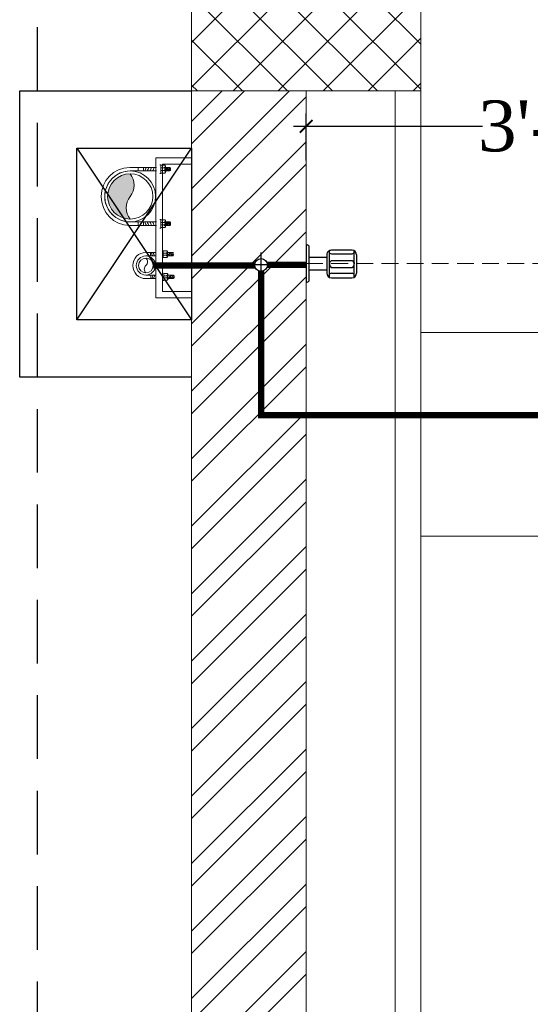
# Model space of a CAD drawing. Header units: inches. Extents: x 113025 to 158499, y 12149 to 30915.
# Tile 50 of 167: x 124799 to 124839, y 20894 to 20972. Entities that reach past the tile are written whole.
import ezdxf

# ---------------------------------------------------------------- set-up
doc = ezdxf.new("R2010")
doc.units = ezdxf.units.IN
doc.header["$MEASUREMENT"] = 0
doc.header["$PDMODE"] = 34
doc.linetypes.add('DASHED2', pattern=[0.375, 0.25, -0.125])
doc.linetypes.add('HIDDEN', pattern=[0.375, 0.25, -0.125])
for name, color, linetype, lineweight in [('0-PIPE SUPPORT', 7, 'Continuous', 0), ('CENTER', 46, 'DASHED2', 9), ('CWS', 5, 'Continuous', 30), ('PD_BRICK WALL_115', 134, 'Continuous', 30), ('PD_COLUMN', 2, 'Continuous', 60), ('PD_ELEVATION_03', 80, 'Continuous', 25), ('PD_HATCH', 45, 'Continuous', 9), ('PL. FICTURE', 4, 'Continuous', 25), ('PP-Domestic  Cold Water Supply', 5, 'Continuous', 25), ('PP-Waste Pipe', 3, 'Continuous', 25), ('SH - ANGLE SUPPORT', 7, 'Continuous', 30)]:
    doc.layers.add(name, color=color, linetype=linetype, lineweight=lineweight)
for name, color, linetype in [('45', 7, 'Continuous'), ('PD_DIMENSION', 101, 'Continuous'), ('PP SHAFT', 210, 'Continuous'), ('PP--DIM', 7, 'Continuous'), ('WWP', 92, 'Continuous')]:
    doc.layers.add(name, color=color, linetype=linetype)
doc.styles.get("Standard").update_dxf_attribs({"font": 'arial.ttf', "height": 6})
doc.styles.add('TIMES NEW ROMAN', font='times.ttf')
doc.dimstyles.new('ISO-10', dxfattribs={"dimtxt": 6, "dimasz": 0.5, "dimexe": 1.25, "dimexo": 0.625, "dimtad": 1, "dimtoh": 1, "dimdec": 1, "dimlunit": 4, "dimtxsty": 'Standard', "dimblk": 'ARCHTICK', "dimcen": 2.5, "dimclrt": 3, "dimadec": 0, "dimazin": 0, "dimtfac": 1, "dimtdec": 1, "dimtmove": 1, "dimatfit": 3, "dimfxl": 1, "dimarcsym": 0})
doc.dimstyles.new('PP-DIM', dxfattribs={"dimtxt": 4, "dimasz": 1, "dimexe": 1, "dimexo": 1, "dimgap": 0.09, "dimtad": 0, "dimdec": 0, "dimzin": 0, "dimdsep": 46, "dimlunit": 4, "dimtxsty": 'TIMES NEW ROMAN', "dimblk": 'ARCHTICK', "dimcen": 0.09, "dimdle": 1, "dimclrd": 256, "dimclre": 256, "dimclrt": 256, "dimadec": 0, "dimazin": 0, "dimtfac": 1, "dimtdec": 4, "dimtofl": 0, "dimtmove": 1, "dimatfit": 3, "dimfxl": 1, "dimtolj": 1, "dimtzin": 0, "dimlwd": -1, "dimlwe": -1, "dimarcsym": 0})

# ---------------------------------------------------------------- blocks, each defined once
blk = doc.blocks.new('_ArchTick')
at = {"color": 0, "linetype": 'ByBlock', "const_width": 0.15}
blk.add_lwpolyline([(-0.5, -0.5), (0.5, 0.5)], dxfattribs=at)
blk = doc.blocks.new('*D707')
at = {"layer": 'Defpoints', "color": 0, "transparency": 16777216}
for p in [(-1106.999709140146, -8.999808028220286), (-1128.131386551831, -938.9998080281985), (-1106.999709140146, -938.9998080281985)]:
    blk.add_point(p, dxfattribs=at)
at = {"layer": 'PD_DIMENSION', "color": 0, "linetype": 'HIDDEN', "lineweight": -2, "ltscale": 20, "transparency": 16777216}
for p, q in [((-1107.624709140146, -8.999808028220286), (-1129.381386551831, -8.999808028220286)), ((-1128.131386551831, -8.999808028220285), (-1128.131386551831, -938.9998080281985)), ((-1107.624709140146, -938.9998080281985), (-1129.381386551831, -938.9998080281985))]:
    blk.add_line(p, q, dxfattribs=at)
at = {"layer": 'PD_DIMENSION', "color": 0, "lineweight": -2, "transparency": 16777216, "xscale": 0.5, "yscale": 0.5, "zscale": 0.5}
for p, rotation in [((-1128.131386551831, -8.999808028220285), 90), ((-1128.131386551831, -938.9998080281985), 270)]:
    blk.add_blockref('_ArchTick', p, dxfattribs=dict(at, rotation=rotation))
at = {"layer": 'PD_DIMENSION', "color": 3, "lineweight": 5, "transparency": 16777216, "insert": (-1131.819824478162, -473.9998080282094), "char_height": 6, "attachment_point": 5, "rotation": 90}
blk.add_mtext('77\'-6"', dxfattribs=at)
blk = doc.blocks.new('*X425')
at = {"color": 0, "lineweight": 5}
for p, q in [((113.6040440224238, 341.4692042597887), (113.7240518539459, 341.5892120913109)), ((113.7279130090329, 341.4162965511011), (114.3176786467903, 342.0060621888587)), ((113.8423566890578, 341.3539635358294), (114.318169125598, 341.8297759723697)), ((113.9481308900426, 341.2829610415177), (114.3186596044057, 341.6534897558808)), ((114.0456951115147, 341.2037485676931), (114.3191500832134, 341.4772035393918)), ((114.1352787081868, 341.1165554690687), (114.3196405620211, 341.3009173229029)), ((114.2169109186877, 341.0214109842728), (114.3201310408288, 341.1246311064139)), ((114.2904245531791, 340.9181479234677), (114.3206215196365, 340.948344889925))]:
    blk.add_line(p, q, dxfattribs=at)
blk = doc.blocks.new('CWP P-PP')
at = {"layer": 'CWS', "color": 7, "lineweight": 5}
for p, q in [((-82.71713716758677, 0.6646382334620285), (-82.71713716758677, -63.19886979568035)), ((-60.32328139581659, 0.0344183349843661), (-60.32328139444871, -63.19886979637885)), ((60.32328138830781, 0.0344183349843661), (60.32328138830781, -60.09665964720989)), ((82.71713716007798, 0.3257447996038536), (82.71713716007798, -60.09665964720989)), ((-82.71772885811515, -32.02496213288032), (-60.3238730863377, -32.02496213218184)), ((82.71713716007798, -28.92275198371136), (60.32328139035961, -28.92275198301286)), ((-95.36961275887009, -107.2521274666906), (-95.36961275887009, -111.0118542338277)), ((-95.36961275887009, -111.0118542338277), (-93.03262320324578, -113.348843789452)), ((-93.33634073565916, -113.0451262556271), (-49.67105297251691, -113.0451262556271)), ((-93.03262320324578, -113.348843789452), (-93.03262320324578, -134.6550486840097)), ((-78.1886431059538, -129.8884280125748), (-78.1886431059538, -113.0451262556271)), ((-64.79892693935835, -113.0451262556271), (-64.79892693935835, -129.8523625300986)), ((-49.95498046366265, -113.348843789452), (-49.95498046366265, -134.6550486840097)), ((-47.63778094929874, -111.011854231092), (-49.67105297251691, -113.0451262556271)), ((47.67080579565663, -104.1499173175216), (47.67080579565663, -107.9096440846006)), ((47.67080579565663, -107.9096440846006), (50.00779535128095, -110.2466336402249)), ((49.70407781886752, -109.942916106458), (93.36936558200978, -109.942916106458)), ((50.00779535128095, -110.2466336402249), (50.00779535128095, -131.5528385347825)), ((64.85177544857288, -126.7862178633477), (64.85177544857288, -109.942916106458)), ((78.24149161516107, -109.942916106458), (78.24149161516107, -126.7501523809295)), ((95.40263760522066, -107.9096440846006), (93.06564804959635, -110.2466336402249)), ((93.06564804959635, -110.2466336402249), (93.06564804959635, -131.5528385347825)), ((95.40263760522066, -104.1499173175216), (95.40263760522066, -107.9096440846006)), ((-93.03262320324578, -134.6550486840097), (-88.39822417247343, -139.2894477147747)), ((-88.39822417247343, -139.2894477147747), (-54.58937949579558, -139.2894477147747)), ((-83.39294072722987, -138.8735426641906), (-83.39294072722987, -142.633269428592)), ((-82.46564683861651, -173.2461569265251), (-82.46564683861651, -139.3172664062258)), ((-82.46564683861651, -173.2461569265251), (-77.55553201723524, -178.1562717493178)), ((-77.55553201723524, -178.1562717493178), (-64.98190588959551, -178.1562717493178)), ((-60.07179106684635, -173.2461569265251), (-64.98190588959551, -178.1562717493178)), ((-60.07179106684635, -173.2461569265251), (-60.07179106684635, -139.3172664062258)), ((-49.95498046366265, -134.6550486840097), (-54.58937949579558, -139.2894477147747)), ((50.00779535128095, -131.5528385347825), (54.642194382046, -136.1872375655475)), ((54.642194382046, -136.1872375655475), (88.45103905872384, -136.1872375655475)), ((60.57477171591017, -170.1439467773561), (60.57477171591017, -136.2150562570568)), ((60.57477171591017, -170.1439467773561), (65.48488653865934, -175.0540616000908)), ((82.96862748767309, -170.1439467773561), (78.05851266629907, -175.0540616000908)), ((82.96862748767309, -170.1439467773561), (82.96862748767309, -136.2150562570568)), ((93.08543809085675, -131.5528385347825), (88.45103905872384, -136.1872375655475))]:
    blk.add_line(p, q, dxfattribs=at)
at = {"layer": 'CWS', "lineweight": 5, "ltscale": 150}
for radius in [60.35769972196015, 46.42899978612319]:
    blk.add_circle((-3.7543941e-09, 5.1295501e-09), radius, dxfattribs=at)
at = {"layer": 'CWS', "color": 7, "lineweight": 5}
for centre, radius, start, end in [((-3.7543941e-09, 0.0344183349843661), 82.7171371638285, 0, 180), ((-90.54438920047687, -97.24841455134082), 59.24636958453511, 59.33069742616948, 82.40883301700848), ((-52.42917220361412, -13.82200089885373), 43.54534346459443, 225.9278755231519, 259.5546032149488), ((90.54379750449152, -94.14620440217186), 59.24636958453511, 97.5911669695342, 120.6693025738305), ((52.42858050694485, -10.71979074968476), 43.54534346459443, 280.445396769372, 314.0721244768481), ((-93.69741632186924, -125.3638543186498), 16.15530296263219, 300.7438792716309, 344.2076702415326), ((-46.34175291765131, -123.1760463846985), 41.88452108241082, 210.4056170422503, 235.5622200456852), ((-46.97424666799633, -132.2437013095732), 42.25266775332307, 212.861981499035, 235.7036392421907), ((-49.08742828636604, -132.5695828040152), 47.63125660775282, 225.5117545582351, 238.8098845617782), ((-51.26214311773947, -136.1965772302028), 47.63125660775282, 229.0723411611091, 238.8098845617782), ((-62.60639245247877, -125.3638543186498), 16.15530296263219, 195.7923297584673, 239.5399466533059), ((-46.16954925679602, -127.3813587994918), 32.96897738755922, 201.2251950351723, 229.0426328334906), ((-80.20266933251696, -199.0443497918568), 22.51076711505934, 68.11209673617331, 79.05698375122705), ((-76.92042963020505, -182.0635114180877), 9.302820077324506, 24.83496235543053, 70.10482528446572), ((-74.83858066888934, -184.4706053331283), 17.78911614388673, 36.90551395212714, 76.8201396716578), ((-78.56074965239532, -128.0027580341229), 13.8475783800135, 305.4061162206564, 352.7073083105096), ((-74.08183724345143, -174.9874032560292), 17.7369767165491, 37.82589613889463, 76.78780606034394), ((-72.05390218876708, -174.3808910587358), 22.51076711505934, 57.84012440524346, 79.05698375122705), ((-49.27967734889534, -125.3638543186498), 16.15530296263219, 195.7923297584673, 239.2561207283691), ((49.34300223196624, -122.2616441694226), 16.15530296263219, 300.7438792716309, 344.2076702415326), ((96.69866563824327, -120.0738362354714), 41.88452108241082, 210.4056170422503, 235.5622200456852), ((96.06617188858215, -129.141491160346), 42.25266775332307, 212.861981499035, 235.7036392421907), ((93.95299026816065, -129.4673726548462), 47.63125660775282, 225.5117545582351, 238.8098845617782), ((91.77827543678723, -133.0943670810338), 47.63125660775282, 229.0723411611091, 238.8098845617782), ((80.43402610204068, -122.2616441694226), 16.15530296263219, 195.7923297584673, 239.5399466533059), ((96.87086929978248, -124.2791486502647), 32.96897738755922, 201.2251950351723, 229.0426328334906), ((66.11998892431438, -178.9613012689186), 9.302820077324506, 24.83496235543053, 70.10482528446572), ((68.20183788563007, -181.3683951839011), 17.78911614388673, 36.90551395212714, 76.8201396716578), ((64.47966890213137, -124.900547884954), 13.8475783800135, 305.4061162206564, 352.7073083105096), ((68.95858131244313, -171.885193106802), 17.7369767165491, 37.82589613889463, 76.78780606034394), ((70.9865163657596, -171.2786809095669), 22.51076711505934, 57.84012440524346, 79.05698375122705), ((93.76074120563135, -122.2616441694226), 16.15530296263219, 195.7923297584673, 239.2561207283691)]:
    blk.add_arc(centre, radius, start, end, dxfattribs=at)
at = {"layer": 'CWS', "lineweight": 5}
blk.add_arc((-3.7543941e-09, 0.0344183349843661), 60.32328139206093, 0, 180, dxfattribs=at)
at = {"layer": 'CWS', "lineweight": 5, "ltscale": 150}
for centre, start, end in [((-23.21449989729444, -21.21834066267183), 42.42769883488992, 137.5723011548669), ((23.21449988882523, 21.21834067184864), 222.4276988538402, 317.5723011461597)]:
    blk.add_arc(centre, 31.45045287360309, start, end, dxfattribs=at)
at = {"layer": 'CWS', "color": 7, "xscale": 11.58599757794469, "yscale": 11.58599757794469, "zscale": 11.58599757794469, "rotation": 270}
for p in [(-4034.734796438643, 1184.983112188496), (-4021.113316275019, 1185.019177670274), (-3891.694377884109, 1188.085322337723), (-3878.0728977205, 1188.121387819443)]:
    blk.add_blockref('*X425', p, dxfattribs=at)
blk = doc.blocks.new('BIB COCK-PP')
at = {"layer": 'CENTER', "ltscale": 5}
blk.add_line((0, 0), (19.93972331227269, -8.881784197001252e-16), dxfattribs=at)
at = {"layer": 'PL. FICTURE', "ltscale": 12}
for p, q in [((0.0001173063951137, 1.392069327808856), (-0.0001173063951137, -1.392069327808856)), ((0.0001173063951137, 1.392069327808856), (0.0641225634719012, 1.392063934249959)), ((0.2345273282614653, -1.221464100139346), (0.2347331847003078, 1.221424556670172)), ((1.713523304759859, 0.940794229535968), (1.713358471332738, -1.015275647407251)), ((3.418475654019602, 0.9863426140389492), (1.884140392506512, 0.9864918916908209)), ((3.588946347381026, -1.01544462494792), (3.589111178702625, 0.9406011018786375)), ((0.2346702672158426, 0.4747850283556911), (1.54285902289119, 0.474645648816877)), ((1.542861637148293, 0.6452680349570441), (1.542757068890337, -0.7197319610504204)), ((1.735240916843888, 0.062602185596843), (1.884087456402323, 0.2187030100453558)), ((1.735240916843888, 0.062602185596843), (1.735601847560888, -0.1607777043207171)), ((1.884087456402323, 0.2187030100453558), (3.418410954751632, 0.2185537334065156)), ((1.884130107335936, 0.7248391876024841), (3.418453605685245, 0.7246899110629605)), ((3.418410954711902, 0.218553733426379), (3.568216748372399, 0.05997721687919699)), ((3.568216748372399, 0.05997721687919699), (3.566803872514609, -0.1610217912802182)), ((3.759696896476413, 0.6450638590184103), (3.759581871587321, -0.7199361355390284)), ((0.2346702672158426, -0.4748245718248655), (1.54285902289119, -0.4746851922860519)), ((1.735601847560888, -0.1607777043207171), (1.884042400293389, -0.3159761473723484)), ((3.418365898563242, -0.3161254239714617), (1.884042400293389, -0.3159761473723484)), ((1.884130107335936, -0.724878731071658), (3.418453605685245, -0.7247294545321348)), ((3.566803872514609, -0.1610217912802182), (3.418365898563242, -0.3161254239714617)), ((-0.0001173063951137, -1.392069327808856), (0.0638879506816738, -1.392074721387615)), ((1.883978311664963, -1.061008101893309), (3.418303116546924, -1.061157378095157))]:
    blk.add_line(p, q, dxfattribs=at)
for centre, radius, start, end in [((0.0641081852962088, 1.221438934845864), 0.170625, 359.9951718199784, 89.99517181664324), ((1.88411163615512, 0.6452418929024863), 0.34125, 89.9951718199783, 179.9956107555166), ((1.884144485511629, 0.8954641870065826), 0.170625, 179.9951718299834, 269.9951718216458), ((3.418446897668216, 0.6450926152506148), 0.34125, 359.9951718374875, 89.99517181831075), ((3.41848332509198, 0.8954641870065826), 0.170625, 270.0048281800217, 0.004828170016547), ((1.884007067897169, -0.7197581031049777), 0.34125, 179.9956107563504, 269.9951718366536), ((1.884144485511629, -0.8955037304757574), 0.170625, 90.00482817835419, 180.0048281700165), ((3.418331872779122, -0.7199073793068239), 0.34125, 269.9951718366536, 359.995171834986), ((3.41848332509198, -0.8955037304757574), 0.170625, 359.9951718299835, 89.9951718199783), ((0.0639023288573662, -1.221449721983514), 0.170625, 269.9951718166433, 359.9951718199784)]:
    blk.add_arc(centre, radius, start, end, dxfattribs=at)
blk = doc.blocks.new('STOP COCK')
at = {"layer": 'PL. FICTURE', "color": 40, "lineweight": 30, "ltscale": 0.25}
for p, q in [((0, -31.1501635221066), (0, 31.1501635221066)), ((-31.1501635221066, 0), (31.1501635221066, 0))]:
    blk.add_line(p, q, dxfattribs=at)
blk.add_circle((0, 0), 16.0000000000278, dxfattribs=at)
blk = doc.blocks.new('*D703')
at = {"layer": 'Defpoints', "color": 0, "transparency": 16777216}
for p in [(124860.4362040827, 20963.32659953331), (124860.4362040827, 20963.32659953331), (124821.819517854, 20959.63562300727)]:
    blk.add_point(p, dxfattribs=at)
at = {"layer": 'PP--DIM', "transparency": 16777216}
for p, q in [((124821.819517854, 20960.63562300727), (124821.819517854, 20964.32659953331)), ((124860.4362040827, 20964.32659953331), (124860.4362040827, 20964.32659953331)), ((124820.819517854, 20963.32659953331), (124835.6795336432, 20963.32659953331)), ((124861.4362040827, 20963.32659953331), (124846.5761882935, 20963.32659953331))]:
    blk.add_line(p, q, dxfattribs=at)
at = {"layer": 'PP--DIM', "transparency": 16777216, "rotation": 180}
blk.add_blockref('_ArchTick', (124821.819517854, 20963.32659953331), dxfattribs=at)
at = {"layer": 'PP--DIM', "transparency": 16777216}
blk.add_blockref('_ArchTick', (124860.4362040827, 20963.32659953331), dxfattribs=at)
at = {"layer": 'PP--DIM', "transparency": 16777216, "insert": (124841.1278609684, 20963.32659953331), "char_height": 4, "attachment_point": 5, "style": 'TIMES NEW ROMAN'}
blk.add_mtext('\\A1;3\'-3"', dxfattribs=at)
blk = doc.blocks.new('*X420')
at = {"color": 251, "lineweight": 5}
for p, q in [((113.6040440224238, 341.4692042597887), (113.7240518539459, 341.5892120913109)), ((113.7279130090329, 341.4162965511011), (114.3176786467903, 342.0060621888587)), ((113.8423566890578, 341.3539635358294), (114.318169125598, 341.8297759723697)), ((113.9481308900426, 341.2829610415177), (114.3186596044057, 341.6534897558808)), ((114.0456951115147, 341.2037485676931), (114.3191500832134, 341.4772035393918)), ((114.1352787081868, 341.1165554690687), (114.3196405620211, 341.3009173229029)), ((114.2169109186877, 341.0214109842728), (114.3201310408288, 341.1246311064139)), ((114.2904245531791, 340.9181479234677), (114.3206215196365, 340.948344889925))]:
    blk.add_line(p, q, dxfattribs=at)
blk = doc.blocks.new('WWP P-PP')
at = {"layer": 'PP-Waste Pipe', "lineweight": 5}
h = blk.add_hatch(color=256, dxfattribs=at)
edge = h.paths.add_edge_path()
edge.add_ellipse((24.44457964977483, 30.55372590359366), major_axis=(27.6684042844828, 27.6681594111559), ratio=1, start_angle=186.3386170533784, end_angle=263.6613829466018)
edge.add_ellipse((-1.382432e-10, 8.73115e-11), major_axis=(-34.56951188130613, 34.5698178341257), ratio=0.9999999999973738, start_angle=225.0000000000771, end_angle=405.0000000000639)
edge.add_ellipse((-24.44457965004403, -30.55372590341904), major_axis=(-27.6681594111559, 27.6684042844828), ratio=1, start_angle=276.33861705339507, end_angle=353.66138294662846, ccw=False)
for radius in [55.00000000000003, 48.8888888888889]:
    blk.add_circle((-1.382432e-10, 8.73115e-11), radius, dxfattribs=at)
for centre, start, end in [((-24.44457965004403, -30.55372590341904), 51.33836351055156, 128.661129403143), ((24.44457964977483, 30.55372590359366), 231.3383635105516, 308.661129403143)]:
    blk.add_arc(centre, 39.12885943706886, start, end, dxfattribs=at)
at = {"layer": 'SH - ANGLE SUPPORT', "lineweight": 5}
for p, q in [((-62.82349895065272, 1.126112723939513), (-62.82349894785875, -56.72934432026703)), ((62.82349895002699, 1.126112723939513), (62.82349894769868, -56.72934432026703)), ((-62.82349894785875, -17.17702063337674), (-54.9999999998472, -17.17702063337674)), ((-62.82349895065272, -17.17702063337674), (-54.9999999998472, -17.17702063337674)), ((-54.9999999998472, -0.7266118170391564), (-54.9999999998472, -56.72934432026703)), ((55.0000000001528, -0.7266118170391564), (55.0000000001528, -56.72934432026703)), ((62.82349895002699, -17.17702063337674), (55.0000000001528, -17.17702063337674)), ((-54.76484902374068, -28.93988663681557), (-62.58834797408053, -28.93988663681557)), ((-54.76484902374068, -28.93988663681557), (-62.58834797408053, -28.93988663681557)), ((54.76484902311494, -28.93988663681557), (62.5883479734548, -28.93988663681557)), ((-68.29174915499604, -63.94016889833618), (-68.29174915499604, -65.4178509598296)), ((-68.29174915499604, -65.4178509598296), (-67.49261406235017, -66.21698605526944)), ((-50.33088488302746, -66.21698605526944), (-67.49261406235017, -66.21698605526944)), ((-67.38102229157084, -66.33635588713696), (-67.38102229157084, -74.71031463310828)), ((-67.38102229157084, -74.71031463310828), (-65.55956856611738, -76.53176835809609)), ((-52.27170844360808, -76.53176835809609), (-65.55956856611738, -76.53176835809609)), ((-62.82738797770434, -85.42267031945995), (-62.82738797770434, -76.53176835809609)), ((-61.54691922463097, -66.21698605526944), (-61.54691922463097, -72.82271916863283)), ((-56.28437099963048, -72.83689395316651), (-56.28437099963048, -66.21698605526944)), ((-55.00388902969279, -85.421795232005), (-55.00388902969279, -76.53176835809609)), ((-50.45025471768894, -74.71031463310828), (-52.27170844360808, -76.53176835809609)), ((-49.5317497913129, -65.41785096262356), (-50.45025471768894, -66.33635588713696)), ((-50.45025471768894, -66.33635588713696), (-50.45025471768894, -74.71031463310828)), ((-49.5317497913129, -63.94016889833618), (-49.5317497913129, -65.41785096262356)), ((49.53736882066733, -63.94016889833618), (49.53736882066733, -65.41785096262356)), ((49.53736882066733, -65.41785096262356), (50.45587374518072, -66.33635588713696)), ((50.33650391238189, -66.21698605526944), (67.49823308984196, -66.21698605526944)), ((50.45587374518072, -66.33635588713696), (50.45587374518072, -74.71031463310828)), ((50.45587374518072, -74.71031463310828), (52.27732747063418, -76.53176835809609)), ((52.27732747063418, -76.53176835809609), (65.5651875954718, -76.53176835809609)), ((55.00950805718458, -85.421795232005), (55.00950805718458, -76.53176835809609)), ((56.28999002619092, -72.83689395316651), (56.28999002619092, -66.21698605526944)), ((61.55253825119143, -66.21698605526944), (61.55253825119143, -72.82271916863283)), ((62.83300700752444, -85.42267031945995), (62.83300700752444, -76.53176835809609)), ((67.38664132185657, -74.71031463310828), (65.5651875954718, -76.53176835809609)), ((67.38664132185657, -66.33635588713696), (67.38664132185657, -74.71031463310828)), ((68.29736818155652, -65.4178509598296), (67.49823308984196, -66.21698605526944)), ((68.29736818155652, -63.94016889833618), (68.29736818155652, -65.4178509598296)), ((-62.82826306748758, -85.421795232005), (-61.54171782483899, -86.70834047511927)), ((-56.29043427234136, -86.70834047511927), (-61.54171782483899, -86.70834047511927)), ((-55.00388902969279, -85.421795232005), (-56.29043427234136, -86.70834047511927)), ((55.00950805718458, -85.421795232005), (56.29605330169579, -86.70834047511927)), ((56.29605330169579, -86.70834047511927), (61.54733685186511, -86.70834047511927)), ((62.83388209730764, -85.421795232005), (61.54733685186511, -86.70834047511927))]:
    blk.add_line(p, q, dxfattribs=at)
at = {"layer": 'SH - ANGLE SUPPORT', "lineweight": 5, "ltscale": 30}
for centre, radius, start, end in [((2.0154403e-09, -0.0102770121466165), 62.83377596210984, 1.036287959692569, 178.9637120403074), ((1.527951e-10, -0.0089770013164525), 55.00897699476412, 359.1086964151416, 181.0351236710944)]:
    blk.add_arc(centre, radius, start, end, dxfattribs=at)
at = {"layer": 'SH - ANGLE SUPPORT', "lineweight": 5, "extrusion": (0, 0, -1)}
for centre, major_axis, ratio, start_param, end_param in [((-66.27110666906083, -20.96321232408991), (13.44648858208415, -13.44648858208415), 0.9999999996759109, 0.1632660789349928, 0.6092701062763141), ((-66.27110666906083, -20.96321232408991), (13.44648858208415, -13.44648858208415), 0.9999999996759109, 0.1632660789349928, 0.6092701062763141), ((-66.27110666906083, -27.0298034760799), (13.44648858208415, -13.44648858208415), 0.9999999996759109, 0.1632660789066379, 0.6092701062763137), ((-66.27110666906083, -27.0298034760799), (13.44648858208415, -13.44648858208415), 0.9999999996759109, 0.1632660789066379, 0.6092701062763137), ((-41.6008046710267, -55.36452128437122), (16.48738713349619, -16.48738713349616), 0.9999995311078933, 3.304858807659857, 3.314800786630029), ((-41.60080467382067, -55.36452128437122), (16.48738713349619, -16.48738713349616), 0.9999995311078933, 3.304858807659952, 3.314800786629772), ((-66.27110666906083, -32.69194758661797), (13.44648858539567, 13.44648858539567), 0.9999999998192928, 1.734062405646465, 2.180066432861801), ((-66.27110666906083, -32.69194758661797), (13.44648858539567, 13.44648858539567), 0.9999999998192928, 1.734062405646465, 2.180066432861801), ((50.19459069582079, -71.05860478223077), (4.489777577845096, 4.489777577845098), 0.9999999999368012, 1.061026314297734, 1.819612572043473), ((64.73362311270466, -74.76374448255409), (8.824913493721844, -8.824913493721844), 0.9999999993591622, 1.329768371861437, 1.678717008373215), ((64.16380567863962, -75.71408731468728), (8.82491349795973, -8.82491349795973), 0.9999999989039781, 1.329768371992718, 1.608853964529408), ((65.45304327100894, -72.30245588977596), (7.760183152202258, 7.760183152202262), 0.9999999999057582, 2.957247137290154, 3.531377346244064), ((65.49816396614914, -73.40432924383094), (6.108349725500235, 6.108349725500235), 0.999999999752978, 3.071035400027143, 3.556541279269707), ((57.98632212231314, -88.36281824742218), (3.295890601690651, -3.295890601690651), 0.9999999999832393, 4.157022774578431, 5.034816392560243), ((58.184603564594, -85.87803551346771), (3.286230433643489, 3.286230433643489), 0.9999999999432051, 5.728383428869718, 6.607487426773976), ((56.14374132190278, -72.09577075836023), (3.848429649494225, -3.848429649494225), 0.9999999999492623, 5.625068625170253, 6.450630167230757), ((58.71596185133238, -85.71911756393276), (4.170697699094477, 4.170697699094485), 0.9999999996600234, 5.688778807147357, 6.270402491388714), ((67.65205510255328, -71.05860478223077), (4.489777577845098, -4.489777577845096), 0.9999999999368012, 1.321980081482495, 2.080566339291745), ((56.58082693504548, -92.18142174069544), (4.170697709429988, -4.170697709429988), 0.9999999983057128, 4.117982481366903, 4.309006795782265), ((57.44083734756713, -87.73211299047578), (1.72358632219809, 1.72358632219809), 0.9999999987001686, 5.845023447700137, 6.635131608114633)]:
    blk.add_ellipse(centre, major_axis=major_axis, ratio=ratio, start_param=start_param, end_param=end_param, dxfattribs=at)
at = {"layer": 'SH - ANGLE SUPPORT', "lineweight": 5, "extrusion": (0, 0, -0.9999999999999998)}
for centre, major_axis, ratio, start_param, end_param in [((-49.62623077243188, -57.39544101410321), (18.29485241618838, -18.29485241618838), 0.999999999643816, 3.391710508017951, 3.722963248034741), ((-49.62623077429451, -57.39544101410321), (18.29485241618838, -18.29485241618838), 0.999999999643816, 3.391710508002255, 3.722963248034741), ((65.28731765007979, -74.67835721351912), (7.828391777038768, 7.828391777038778), 0.9999999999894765, 2.954778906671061, 3.562597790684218), ((62.41426812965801, -71.05860478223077), (4.489777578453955, -4.489777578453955), 0.9999999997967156, 1.317026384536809, 2.080566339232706), ((67.72348824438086, -67.44613965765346), (8.824913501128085, -8.824913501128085), 0.9999999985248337, 1.329768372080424, 1.540798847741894), ((60.14050950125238, -83.91347408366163), (4.170697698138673, 4.170697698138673), 0.9999999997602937, 5.688778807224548, 5.971833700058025)]:
    blk.add_ellipse(centre, major_axis=major_axis, ratio=ratio, start_param=start_param, end_param=end_param, dxfattribs=at)
at = {"layer": 'SH - ANGLE SUPPORT', "lineweight": 5, "extrusion": (0, 0, -0.9999999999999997)}
for centre in [(-41.6008046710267, -61.43111243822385), (-41.60080467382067, -61.43111243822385), (-41.6008046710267, -67.09325654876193), (-41.60080467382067, -67.09325654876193)]:
    blk.add_ellipse(centre, major_axis=(16.48739554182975, 16.48739554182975), ratio=0.9999995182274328, start_param=4.875654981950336, end_param=4.88559695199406, dxfattribs=at)
at = {"layer": 'SH - ANGLE SUPPORT', "lineweight": 5}
for centre, major_axis, ratio, start_param, end_param in [((49.62623077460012, -57.39544101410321), (-18.29485241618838, -18.29485241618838), 0.999999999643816, 3.391710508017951, 3.722963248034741), ((41.60080467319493, -55.36452128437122), (-16.48738713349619, -16.48738713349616), 0.9999995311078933, 3.304858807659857, 3.314800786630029), ((41.60080467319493, -61.43111243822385), (-16.48739554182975, 16.48739554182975), 0.9999995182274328, 4.875654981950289, 4.885596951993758), ((66.27110666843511, -20.96321232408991), (-13.44648858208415, -13.44648858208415), 0.9999999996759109, 0.163266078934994, 0.6092701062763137), ((66.27110666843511, -27.0298034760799), (-13.44648858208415, -13.44648858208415), 0.9999999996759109, 0.1632660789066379, 0.6092701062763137), ((41.60080467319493, -67.09325654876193), (-16.48739554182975, 16.48739554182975), 0.9999995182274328, 4.875654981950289, 4.885596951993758), ((66.27110666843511, -32.69194758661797), (-13.44648858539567, 13.44648858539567), 0.9999999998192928, 1.734062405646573, 2.180066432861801), ((-67.64643607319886, -71.05860478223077), (-4.489777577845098, -4.489777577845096), 0.9999999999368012, 1.321980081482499, 2.080566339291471), ((-60.13489047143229, -83.91347408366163), (-4.170697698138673, 4.170697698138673), 0.9999999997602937, 5.688778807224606, 5.971833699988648), ((-58.71034282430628, -85.71911756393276), (-4.170697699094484, 4.170697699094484), 0.9999999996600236, 5.688778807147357, 6.27040249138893), ((-58.17898453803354, -85.87803551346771), (-3.286230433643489, 3.286230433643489), 0.9999999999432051, 5.728383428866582, 6.607487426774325), ((-57.98070309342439, -88.36281824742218), (-3.295890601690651, -3.295890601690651), 0.9999999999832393, 4.157022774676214, 5.034816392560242), ((-56.13812229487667, -72.09577075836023), (-3.848429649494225, -3.848429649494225), 0.9999999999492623, 5.625068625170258, 6.450630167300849), ((-67.71786921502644, -67.44613965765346), (-8.824913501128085, -8.824913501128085), 0.9999999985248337, 1.329768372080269, 1.540798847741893), ((-65.49254493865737, -73.40432924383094), (-6.108349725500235, 6.108349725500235), 0.999999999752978, 3.071035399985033, 3.556541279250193), ((-65.44742424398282, -72.30245588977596), (-7.760183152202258, 7.760183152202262), 0.9999999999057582, 2.957247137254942, 3.531377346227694), ((-62.40864910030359, -71.05860478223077), (-4.489777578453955, -4.489777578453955), 0.9999999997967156, 1.317026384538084, 2.080566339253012), ((-65.28169862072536, -74.67835721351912), (-7.828391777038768, 7.828391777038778), 0.9999999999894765, 2.954778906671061, 3.562597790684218), ((-64.72800408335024, -74.76374448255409), (-8.824913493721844, -8.824913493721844), 0.9999999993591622, 1.329768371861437, 1.678717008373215), ((-64.15818665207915, -75.71408731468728), (-8.82491349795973, -8.82491349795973), 0.9999999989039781, 1.329768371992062, 1.6088539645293), ((-50.18897166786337, -71.05860478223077), (-4.489777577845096, 4.489777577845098), 0.9999999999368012, 1.061026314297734, 1.819612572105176), ((-57.43521831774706, -87.73211299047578), (-1.72358632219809, 1.72358632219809), 0.9999999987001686, 5.845023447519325, 6.635131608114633), ((-56.57520790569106, -92.18142174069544), (-4.170697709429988, -4.170697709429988), 0.9999999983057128, 4.117982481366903, 4.309006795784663)]:
    blk.add_ellipse(centre, major_axis=major_axis, ratio=ratio, start_param=start_param, end_param=end_param, dxfattribs=at)
at = {"layer": 'SH - ANGLE SUPPORT', "lineweight": 5, "extrusion": (0, 0, -1)}
for p, xscale, yscale, zscale, rotation in [((-1492.900540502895, 444.0435444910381), 4.553634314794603, 4.553634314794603, -4.553634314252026, 270), ((-1499.446858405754, 444.0293697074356), 4.553634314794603, 4.553634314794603, -4.553634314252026, 270), ((1499.441239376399, 444.0293697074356), -4.553634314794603, 4.553634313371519, -4.553634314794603, 89.99999999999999), ((1492.89492147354, 444.0435444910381), -4.553634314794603, 4.553634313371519, -4.553634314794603, 89.99999999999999)]:
    blk.add_blockref('*X420', p, dxfattribs=dict(at, xscale=xscale, yscale=yscale, zscale=zscale, rotation=rotation))
blk = doc.blocks.new('FIRST FLOOR PLAN 0')
at = {"layer": 'PD_HATCH', "lineweight": 5}
h = blk.add_hatch(dxfattribs=at)
h.set_pattern_fill('ANSI32', color=251, scale=10)
h.set_pattern_definition([(45, (-1110.150169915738, -834.2493176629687), (-2.651650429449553, 2.651650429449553), []), (45, (-1108.382402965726, -834.2493176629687), (-2.651650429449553, 2.651650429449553), [])])
h.paths.add_polyline_path([(-1106.999709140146, -791.4998080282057), (-1115.999709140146, -791.4998080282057), (-1115.999709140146, -872.9998080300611), (-1106.999709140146, -872.9998080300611)])
h.paths.add_polyline_path([(-745.4997091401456, -938.9998080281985), (-914.9997091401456, -938.9998080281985), (-914.9997091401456, -947.9998080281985), (-745.4997091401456, -947.9998080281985)])
h.paths.add_polyline_path([(-560.9997091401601, -938.9998080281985), (-730.4997091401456, -938.9998080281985), (-730.4997091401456, -947.999808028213), (-560.9997091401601, -947.999808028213)])
h.paths.add_polyline_path([(-1106.999709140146, -74.99980802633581), (-1115.999709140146, -74.99980802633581), (-1115.999709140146, -156.4998080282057), (-1106.999709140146, -156.4998080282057)])
h.paths.add_polyline_path([(-1106.999709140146, -171.4998080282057), (-1115.999709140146, -171.4998080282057), (-1115.999709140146, -311.4998080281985), (-1106.999709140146, -311.4998080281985)])
h.paths.add_polyline_path([(-1106.999709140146, -326.4998080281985), (-1115.999709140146, -326.4998080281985), (-1115.999709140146, -466.4998080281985), (-1106.999709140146, -466.4998080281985)])
h.paths.add_polyline_path([(-1106.999709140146, -481.4998080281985), (-1115.999709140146, -481.4998080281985), (-1115.999709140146, -621.4998080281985), (-1106.999709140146, -621.4998080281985)])
h.paths.add_polyline_path([(-1106.999709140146, -636.4998080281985), (-1115.999709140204, -636.4998080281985), (-1115.999709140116, -776.4998080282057), (-1106.999709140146, -776.4998080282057)])
h.paths.add_polyline_path([(-14.99970914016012, 0.0001919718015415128), (-181.4997091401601, 0.0001919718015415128), (-181.4997091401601, -8.99980802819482), (-14.99970914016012, -8.999808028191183)])
h.paths.add_polyline_path([(-196.4997091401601, 0.0001919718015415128), (-361.4997091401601, 0.0001919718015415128), (-361.4997091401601, -8.999808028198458), (-196.4997091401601, -8.99980802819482)])
h.paths.add_polyline_path([(-376.4997091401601, 0.0001919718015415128), (-545.9997091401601, 0.0001919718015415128), (-545.9997091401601, -8.999808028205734), (-376.4997091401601, -8.999808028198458)])
h.paths.add_polyline_path([(-560.9997091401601, 0.0001919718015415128), (-730.4997091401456, 0.0001919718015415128), (-730.4997091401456, -8.999808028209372), (-560.9997091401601, -8.999808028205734)])
h.paths.add_polyline_path([(-929.9997091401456, 0.0001919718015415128), (-1040.999709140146, 0.0001919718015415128), (-1040.999709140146, -8.999808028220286), (-929.9997091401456, -8.999808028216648)])
h.paths.add_polyline_path([(-1055.999709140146, 0.0001919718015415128), (-1115.999709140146, 0.0001919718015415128), (-1115.999709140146, -59.99980802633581), (-1106.999709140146, -59.99980802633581), (-1106.999709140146, -8.999808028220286), (-1055.999709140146, -8.999808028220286)])
h.paths.add_polyline_path([(-1106.999709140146, -887.9998080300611), (-1115.999709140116, -887.9998080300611), (-1115.999709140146, -947.9998080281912), (-1055.999709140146, -947.9998080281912), (-1055.999709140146, -938.9998080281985), (-1106.999709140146, -938.9998080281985)])
h.paths.add_polyline_path([(-929.9997091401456, -938.9998080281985), (-1040.999709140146, -938.9998080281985), (-1040.999709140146, -947.9998080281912), (-929.9997091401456, -947.9998080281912)])
h.paths.add_polyline_path([(-521.2497091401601, -938.9998080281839), (-545.9997091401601, -938.9998080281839), (-545.9997091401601, -947.9998080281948), (-521.2497091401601, -947.9998080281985)])
h.paths.add_polyline_path([(-376.4997091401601, -938.9998080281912), (-401.2497091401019, -938.9998080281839), (-401.2497091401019, -947.9998080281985), (-376.4997091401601, -947.9998080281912)])
h.paths.add_polyline_path([(-338.9997091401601, -938.9998080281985), (-361.4997091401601, -938.9998080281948), (-361.4997091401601, -947.9998080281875), (-338.9997091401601, -947.9998080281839)])
h.paths.add_polyline_path([(-196.4997091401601, -938.9998080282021), (-218.9997091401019, -938.9998080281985), (-218.9997091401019, -947.9998080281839), (-196.4997091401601, -947.9998080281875)])
h.paths.add_polyline_path([(-158.9997091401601, -938.9998080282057), (-181.4997091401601, -938.9998080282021), (-181.4997091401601, -947.9998080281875), (-158.9997091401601, -947.9998080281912)])
h.paths.add_polyline_path([(-14.99970914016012, -938.9998080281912), (-38.99970914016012, -938.9998080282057), (-38.99970914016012, -947.9998080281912), (-14.99970914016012, -947.9998080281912)])
h.paths.add_polyline_path([(0.0002908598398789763, -929.9998080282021), (-8.999709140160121, -929.9998080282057)])
h.paths.add_polyline_path([(0.0002908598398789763, -791.4998080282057), (-8.999709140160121, -791.4998080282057), (-8.999709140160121, -929.9998080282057), (0.0002908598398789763, -929.9998080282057)])
h.paths.add_polyline_path([(0.0002908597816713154, -636.4998080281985), (-8.999709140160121, -636.4998080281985), (-8.999709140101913, -776.4998080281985), (0.0002908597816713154, -776.499808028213)])
h.paths.add_polyline_path([(0.0002908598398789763, -326.4998080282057), (-8.999709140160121, -326.4998080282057), (-8.999709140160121, -621.4998080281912), (0.0002908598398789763, -621.4998080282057)])
h.paths.add_polyline_path([(0.0002908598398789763, -17.99980802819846), (-8.999709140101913, -17.99980802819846), (-8.999709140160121, -156.4998080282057), (0.0002908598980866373, -156.4998080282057)])
h.paths.add_polyline_path([(-17.99970914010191, -159.4998080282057), (-122.9997091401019, -159.4998080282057), (-122.9997091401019, -168.4998080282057), (-17.99970914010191, -168.4998080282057)])
h.paths.add_polyline_path([(-122.9997091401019, -171.4998080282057), (-131.9997091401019, -171.4998080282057), (-131.9997091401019, -249.4998080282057), (-122.9997091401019, -249.4998080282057)])
h.paths.add_polyline_path([(-131.9997091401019, -159.4998080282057), (-203.9997091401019, -159.4998080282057), (-203.9997091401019, -168.4998080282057), (-131.9997091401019, -168.4998080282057)])
h.paths.add_polyline_path([(-203.9997091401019, -171.4998080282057), (-212.9997091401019, -171.4998080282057), (-212.9997091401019, -249.4998080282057), (-203.9997091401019, -249.4998080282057)])
h.paths.add_polyline_path([(-212.9997091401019, -159.4998080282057), (-293.9997091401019, -159.4998080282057), (-293.9997091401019, -261.4998080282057), (-266.9997091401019, -261.4998080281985), (-266.9997091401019, -252.4998080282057), (-284.9997091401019, -252.4998080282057), (-284.9997091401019, -168.4998080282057), (-212.9997091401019, -168.4998080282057)])
h.paths.add_polyline_path([(-212.9997091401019, -252.4998080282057), (-230.9997091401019, -252.4998080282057), (-230.9997091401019, -261.4998080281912), (-212.9997091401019, -261.4998080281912)], flags=17)
h.paths.add_polyline_path([(-185.9997091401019, -252.4998080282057), (-203.9997091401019, -252.4998080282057), (-203.9997091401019, -261.4998080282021), (-185.9997091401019, -261.4998080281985)])
h.paths.add_polyline_path([(-131.9997091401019, -252.4998080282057), (-149.9997091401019, -252.4998080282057), (-149.9997091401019, -261.4998080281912), (-131.9997091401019, -261.4998080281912)])
h.paths.add_polyline_path([(-122.9997091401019, -261.4998080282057), (-131.9997091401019, -261.4998080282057), (-131.9997091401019, -324.4998080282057), (-122.9997091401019, -324.4998080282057)])
h.paths.add_polyline_path([(0.0002908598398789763, -310.4998080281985), (-8.999709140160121, -310.4998080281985), (-8.999709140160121, -311.4998080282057), (0.0002908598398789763, -311.4998080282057)])
h.paths.add_polyline_path([(0.0002908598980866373, -171.4998080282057), (-8.999709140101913, -171.4998080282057), (-8.999709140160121, -190.4998080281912), (0.0002908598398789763, -190.4998080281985)])
h.paths.add_polyline_path([(-878.2497091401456, -8.999808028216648), (-878.2497091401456, 0.0001919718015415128), (-914.9997091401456, 0.0001919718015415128), (-914.9997091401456, -8.999808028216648)])
h.paths.add_polyline_path([(-782.2497091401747, 0.0001919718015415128), (-782.2497091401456, -8.99980802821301), (-745.4997091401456, -8.999808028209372), (-745.4997091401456, 0.0001919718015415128)])
h = blk.add_hatch(dxfattribs=at)
h.set_pattern_fill('ANSI37', color=251, scale=20)
h.set_pattern_definition([(45, (144327.2832906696, 25769.49121591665), (-1.767766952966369, 1.767766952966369), []), (135, (144327.2832906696, 25769.49121591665), (-1.767766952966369, -1.767766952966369), [])])
h.paths.add_polyline_path([(-1115.999709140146, -621.4998080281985), (-1115.999709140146, -636.4998080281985), (-1097.999709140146, -636.4998080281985), (-1097.999709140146, -621.4998080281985)])
at = {"layer": 'PD_BRICK WALL_115', "color": 251, "lineweight": 5}
for p, q in [((-1115.999709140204, -636.4998080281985), (-1115.999709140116, -776.4998080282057)), ((-1106.999709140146, -636.4998080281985), (-1106.999709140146, -776.4998080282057))]:
    blk.add_line(p, q, dxfattribs=at)
at = {"layer": 'PD_COLUMN', "color": 251, "lineweight": 5}
blk.add_lwpolyline([(-1115.999709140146, -621.4998080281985), (-1115.999709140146, -636.4998080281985), (-1097.999709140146, -636.4998080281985), (-1097.999709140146, -621.4998080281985)], close=True, dxfattribs=at)
at = {"layer": 'PD_ELEVATION_03', "color": 251, "lineweight": 5}
for p, q in [((-1097.99970914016, -655.4998080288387), (-1010.99970914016, -655.4998080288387)), ((-1097.99970914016, -671.4998080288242), (-994.9997091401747, -671.4998080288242))]:
    blk.add_line(p, q, dxfattribs=at)
blk.add_lwpolyline([(-1099.99970914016, -636.4998080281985), (-1099.99970914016, -776.4998080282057), (-1097.99970914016, -776.4998080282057), (-1097.99970914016, -636.4998080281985)], close=True, dxfattribs=at)
at = {"layer": 'PD_DIMENSION', "color": 251, "lineweight": 5, "ltscale": 20}
dim = blk.add_linear_dim(base=(-1128.131386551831, -938.9998080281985), p1=(-1106.999709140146, -8.999808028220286), p2=(-1106.999709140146, -938.9998080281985), angle=90, dimstyle='ISO-10', override={"dimfxl": 25.4, "dimfxlon": 1, "dimarcsym": 1}, dxfattribs=at)
dim.commit()
dim.dimension.update_dxf_attribs({"geometry": '*D707', "text_midpoint": (-1131.819824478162, -473.9998080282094)})

msp = doc.modelspace()

# ---------------------------------------------------------------- linework, layer by layer
at = {"layer": '0-PIPE SUPPORT'}
msp.add_lwpolyline([(124810.0175475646, 20949.84277417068), (124812.8195178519, 20949.84277417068), (124812.8195178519, 20950.3502741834), (124810.5260689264, 20950.3502741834), (124810.5260689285, 20960.34729611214), (124812.819517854, 20960.34729611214), (124812.819517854, 20960.85479612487), (124810.0175475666, 20960.85479612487)], close=True, dxfattribs=at)
at = {"layer": 'PP SHAFT'}
for p, q in [((124803.819517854, 20961.60307750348), (124812.819517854, 20948.10307750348)), ((124803.819517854, 20948.10307750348), (124812.819517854, 20961.60307750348))]:
    msp.add_line(p, q, dxfattribs=at)
msp.add_lwpolyline([(124812.819517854, 20943.60307750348), (124799.319517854, 20943.60307750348), (124799.319517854, 20966.10307750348), (124812.840963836, 20966.10307750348)], dxfattribs=at)
msp.add_lwpolyline([(124803.819517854, 20961.60307750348), (124812.819517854, 20961.60307750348), (124812.819517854, 20948.10307750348), (124803.819517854, 20948.10307750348)], close=True, dxfattribs=at)
at = {"layer": 'PP-Domestic  Cold Water Supply', "const_width": 0.4999999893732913}
for points in [[(124809.8078314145, 20952.38018825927), (124817.8036521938, 20952.38018825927)], [(124821.819517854, 20952.42570467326), (124818.7772829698, 20952.42570467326)], [(124818.2772723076, 20951.92569401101), (124818.2772723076, 20940.62128013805), (124870.8564485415, 20940.62128013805), (124870.8564485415, 20947.10307750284)]]:
    msp.add_lwpolyline(points, dxfattribs=at)

# ---------------------------------------------------------------- block references
at = {"color": 251}
msp.add_blockref('FIRST FLOOR PLAN 0', (125928.8192269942, 21602.60288553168), dxfattribs=at)
at = {"layer": '45', "xscale": 0.03125066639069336, "yscale": 0.03125066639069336, "zscale": 0.03125066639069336, "rotation": 89.99999999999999}
msp.add_blockref('STOP COCK', (124818.2772723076, 20952.42570467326), dxfattribs=at)
at = {"layer": 'PL. FICTURE', "xscale": 1.053218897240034, "yscale": 1.053218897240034, "zscale": 1.053218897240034, "rotation": 359.9934312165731}
msp.add_blockref('BIB COCK-PP', (124821.819517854, 20952.54048376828), dxfattribs=at)
at = {"layer": 'PP-Domestic  Cold Water Supply', "xscale": 0.01244327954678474, "yscale": 0.01244327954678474, "zscale": 0.01244327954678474, "rotation": 89.99999999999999}
msp.add_blockref('CWP P-PP', (124809.2301023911, 20952.38018825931), dxfattribs=at)
at = {"layer": 'WWP', "xscale": 0.03636363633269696, "yscale": 0.03636363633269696, "zscale": 0.03636363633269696, "rotation": 89.99999999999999}
msp.add_blockref('WWP P-PP', (124807.9978934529, 20957.80912637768), dxfattribs=at)

# ---------------------------------------------------------------- dimensions: what is measured, and where the dimension line sits
at = {"layer": 'PP--DIM'}
dim = msp.add_linear_dim(base=(124860.4362040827, 20963.32659953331), p1=(124821.819517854, 20959.63562300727), p2=(124860.4362040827, 20963.32659953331), angle=180, dimstyle='PP-DIM', dxfattribs=at)
dim.commit()
dim.dimension.update_dxf_attribs({"geometry": '*D703', "text_midpoint": (124841.1278609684, 20963.32659953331)})

doc.saveas('drawing.dxf')
